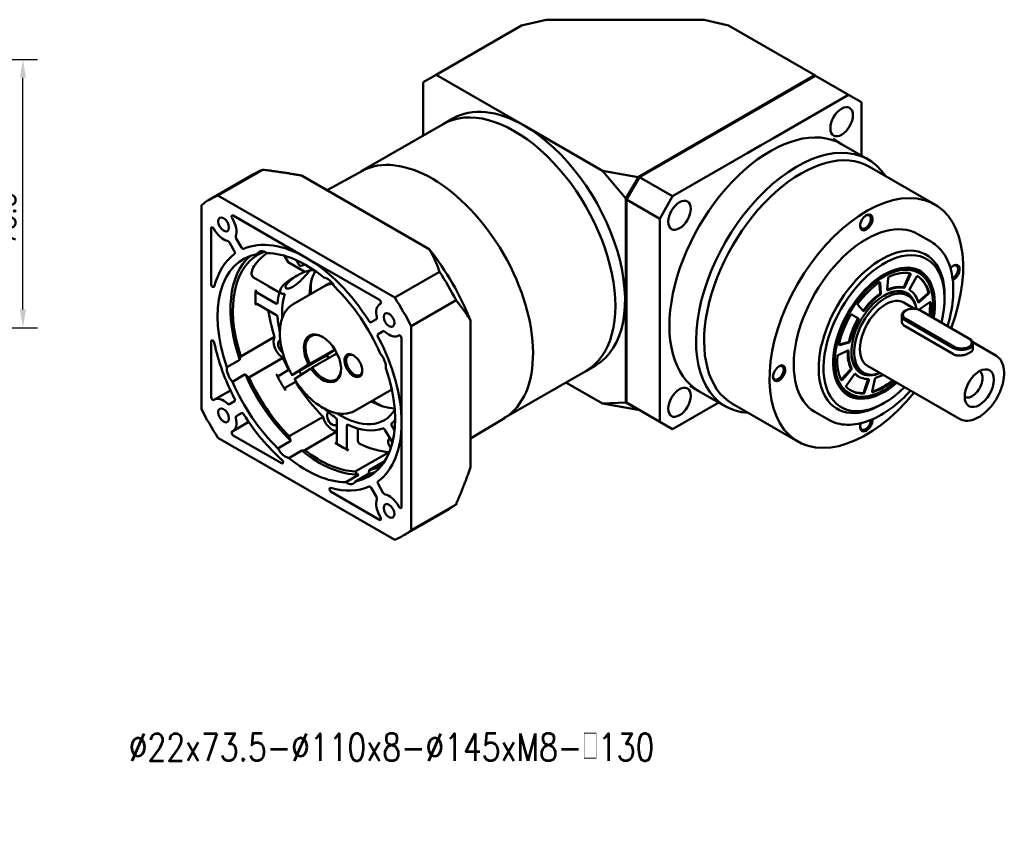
# Model space of a CAD drawing. Header units: inches. Extents: x 44 to 820, y 10 to 552.
# Tile 2 of 3: x 439 to 709, y 88 to 310. Entities that reach past the tile are written whole.
import ezdxf

# ---------------------------------------------------------------- set-up
doc = ezdxf.new("R2010")
doc.units = ezdxf.units.IN
doc.header["$LTSCALE"] = 20
doc.header["$MEASUREMENT"] = 0
doc.linetypes.add('实线', pattern=[0])
for name, color, linetype in [('1轮廓实线层', 7, 'Continuous'), ('6文字层', 3, 'Continuous'), ('7标注层', 4, 'Continuous')]:
    doc.layers.add(name, color=color, linetype=linetype)
doc.layers.add('可见 (ISO)', color=7, linetype='实线', lineweight=50)
doc.styles.add('PC_TEXTSTYLE', font='isocp.shx', dxfattribs={"width": 0.8, "bigfont": 'HZFS.SHX'})
doc.styles.add('TH_GBDIM', font='romans.shx', dxfattribs={"width": 0.8, "bigfont": 'gbcbig.shx'})
doc.dimstyles.new('线性标注', dxfattribs={"dimscale": 2, "dimtxt": 2.5, "dimasz": 3, "dimexe": 2, "dimexo": 0, "dimgap": 1, "dimtad": 1, "dimdsep": 46, "dimtxsty": 'PC_TEXTSTYLE', "dimsah": 1, "dimcen": 0.09, "dimclrt": 3, "dimadec": 0, "dimazin": 0, "dimtfac": 0.7, "dimtix": 1, "dimtmove": 0, "dimatfit": 0, "dimfxl": 1, "dimtzin": 0, "dimarcsym": 0})

# ---------------------------------------------------------------- blocks, each defined once
blk = doc.blocks.new('*D61')
at = {"layer": '7标注层', "color": 0, "lineweight": -2, "transparency": 16777216}
for p, q in [((360.16, 299.07), (443.8, 299.07)), ((439.8, 230.57), (439.8, 294.07)), ((413.91, 225.57), (443.8, 225.57))]:
    blk.add_line(p, q, dxfattribs=at)
at = {"layer": '7标注层', "color": 0, "transparency": 16777216}
for points in [[(438.96, 294.07), (440.63, 294.07), (439.8, 299.07)], [(438.96, 230.57), (440.63, 230.57), (439.8, 225.57)]]:
    blk.add_solid(points, dxfattribs=at)
at = {"layer": 'Defpoints', "color": 0, "transparency": 16777216}
for p in [(360.16, 299.07), (439.8, 299.07), (413.91, 225.57)]:
    blk.add_point(p, dxfattribs=at)
at = {"layer": '7标注层', "color": 3, "transparency": 16777216, "insert": (434.8, 255.52), "char_height": 6, "attachment_point": 5, "rotation": 90, "style": 'TH_GBDIM'}
blk.add_mtext('73.5', dxfattribs=at)
blk = doc.blocks.new('B-GER115-单节')
at = {"layer": '可见 (ISO)', "ltscale": 1.31579}
for p, q in [((289.91, 328.73), (252.5, 307.13)), ((300.63, 331.3), (289.91, 328.73)), ((369.84, 331.3), (300.63, 331.3)), ((380.55, 328.73), (369.84, 331.3)), ((418.32, 306.93), (380.55, 328.73)), ((252.5, 307.13), (246.84, 303.87)), ((252.5, 307.13), (291.04, 284.89)), ((418.32, 306.93), (341.05, 262.32)), ((341.6, 262.23), (418.67, 306.73)), ((418.67, 306.73), (418.32, 306.93)), ((418.32, 306.93), (418.42, 306.58)), ((418.67, 306.73), (433.17, 298.36)), ((246.84, 280.51), (246.84, 303.87)), ((433.17, 298.36), (400.23, 279.34)), ((433.17, 298.36), (438.82, 295.09)), ((438.82, 271.73), (438.82, 295.09)), ((219.68, 264.82), (255.55, 285.53)), ((259.79, 287.98), (255.55, 285.53)), ((291.04, 284.89), (325.33, 265.09)), ((400.23, 279.34), (394.63, 276.11)), ((426.23, 279), (430.12, 276.75)), ((441.79, 270.02), (430.12, 276.75)), ((389.03, 272.87), (356.09, 253.86)), ((394.63, 276.11), (389.03, 272.87)), ((153.08, 252.35), (172.74, 263.7)), ((176.51, 265.52), (156.85, 254.17)), ((219.87, 264.93), (204.7, 256.6)), ((335.59, 252.85), (325.33, 265.09)), ((325.33, 265.09), (341.05, 262.32)), ((470.95, 250.3), (442.31, 266.83)), ((249.45, 230.76), (193.75, 262.91)), ((341.07, 262.28), (335.63, 252.86)), ((341.6, 262.23), (335.94, 252.43)), ((341.05, 262.32), (341.07, 262.28)), ((341.07, 262.28), (341.49, 262.04)), ((356.09, 253.86), (341.6, 262.23)), ((234.31, 209.45), (156.85, 254.17)), ((335.63, 252.86), (335.59, 252.85)), ((335.59, 252.85), (335.59, 163.42)), ((335.63, 252.86), (336.05, 252.61)), ((335.94, 163.43), (335.94, 252.43)), ((335.94, 252.43), (350.44, 244.06)), ((350.44, 244.06), (356.09, 253.86)), ((149.62, 250), (149.62, 160.56)), ((163.55, 245.41), (195.58, 226.91)), ((350.44, 244.06), (350.44, 206.03)), ((153.86, 215.37), (153.86, 239.81)), ((469.46, 233.84), (463.45, 237.31)), ((161.86, 233.68), (164.15, 229.72)), ((167.15, 231.45), (164.86, 235.41)), ((176.14, 229.78), (174.04, 228.57)), ((187.61, 225.01), (186, 227.79)), ((187.61, 225.01), (194.91, 220.79)), ((191.06, 225.95), (192.23, 223.93)), ((195.58, 226.91), (227.61, 208.42)), ((234.31, 209.45), (253.97, 220.8)), ((172.47, 218.34), (184.66, 211.3)), ((206.12, 216), (204.71, 215.19)), ((446.62, 216.18), (446.98, 211.55)), ((446.97, 216.01), (447.34, 211.34)), ((450.11, 212.94), (450.48, 218.04)), ((459.93, 219.78), (457.49, 214.36)), ((460.28, 219.58), (457.85, 214.16)), ((459.97, 213.33), (462.97, 218.52)), ((174.12, 211.54), (182.28, 206.83)), ((183.75, 211.7), (179.07, 214.4)), ((203.29, 214.37), (189.86, 206.61)), ((261.2, 208.28), (241.54, 196.93)), ((462.13, 204.58), (457.43, 207.29)), ((460.31, 209.48), (459.4, 210.31)), ((467.83, 211.31), (463.73, 207.67)), ((468.19, 211.1), (464.09, 207.47)), ((464.57, 204.59), (468.8, 207.46)), ((475.24, 209.15), (475.24, 210.38)), ((182.28, 201.93), (174.12, 206.64)), ((227.83, 206.6), (228.19, 206.81)), ((350.44, 206.03), (350.44, 199.56)), ((439.6, 203.62), (437.17, 206.23)), ((458.27, 203.85), (457.92, 203.64)), ((464.63, 203.85), (485.85, 191.6)), ((470.29, 206.3), (470.29, 206.71)), ((226.3, 199.94), (224.01, 198.62)), ((267.56, 135.07), (267.56, 199.38)), ((350.44, 199.56), (350.44, 193.09)), ((434.48, 202.07), (437.48, 200.34)), ((456.45, 199.24), (456.45, 201.6)), ((457.92, 199.56), (479.13, 187.31)), ((479.48, 187.93), (458.27, 200.17)), ((227.01, 193.42), (229.3, 194.74)), ((241.54, 107.48), (241.54, 196.93)), ((479.13, 184.62), (457.92, 196.87)), ((153.86, 165.84), (153.86, 190.28)), ((166.84, 183.68), (181.69, 192.25)), ((235.83, 192.74), (236.19, 192.95)), ((237.3, 191.64), (237.3, 154.65)), ((350.44, 193.09), (350.44, 155.06)), ((433.01, 189.93), (429, 188.86)), ((486.2, 191.4), (485.85, 191.6)), ((497.74, 184.02), (487.58, 189.89)), ((197.17, 180.46), (208.04, 186.74)), ((203.16, 183.42), (208.12, 186.61)), ((428.65, 184.28), (432.88, 186.3)), ((433.36, 189.73), (429.26, 188.63)), ((487.66, 186.99), (487.66, 189.35)), ((160.74, 178.91), (166.39, 182.17)), ((185.25, 183.08), (170.4, 174.5)), ((203.16, 183.42), (189.73, 175.66)), ((209.01, 185), (198.19, 178.75)), ((183.46, 175.21), (188.08, 177.87)), ((189.51, 175.57), (196.57, 180.1)), ((197.59, 178.39), (190.53, 173.85)), ((282.18, 156.57), (318.05, 177.28)), ((322.29, 179.73), (318.05, 177.28)), ((433.95, 177.96), (430.11, 173.67)), ((434.31, 177.76), (430.46, 173.47)), ((481.74, 156.31), (441.43, 179.58)), ((168.85, 175.84), (163.2, 172.57)), ((191.08, 172.68), (186.46, 170.01)), ((432.22, 170.97), (435.69, 175.79)), ((437.72, 174.79), (437.37, 175)), ((440.98, 175.99), (439.8, 176.37)), ((441.65, 173.52), (439.85, 168.05)), ((442, 173.32), (440.21, 167.84)), ((443.51, 168.36), (444.61, 173.73)), ((155.33, 164.74), (162.35, 168.79)), ((233.04, 169.19), (216.86, 159.85)), ((325.33, 163.02), (309.34, 172.25)), ((363.73, 170.75), (367.62, 168.5)), ((379.29, 161.76), (367.62, 168.5)), ((448.72, 168.94), (448.37, 168.74)), ((164.15, 164.06), (161.86, 162.74)), ((325.33, 163.02), (335.59, 163.42)), ((341.05, 160.26), (325.33, 163.02)), ((335.59, 163.42), (335.63, 163.41)), ((335.63, 163.41), (335.94, 163.59)), ((335.63, 163.41), (341.07, 160.27)), ((350.44, 155.06), (335.94, 163.43)), ((341.07, 160.27), (341.05, 160.26)), ((341.07, 160.27), (341.24, 160.37)), ((356.09, 151.8), (376.32, 163.48)), ((410.95, 146.37), (382.31, 162.91)), ((448.72, 163.23), (447.66, 162.61)), ((164.86, 157.54), (167.15, 158.86)), ((188.05, 148.68), (202.9, 157.25)), ((209.01, 146.21), (209.01, 155.63)), ((282.37, 156.68), (267.56, 147.71)), ((424.46, 155.9), (418.45, 159.37)), ((163.33, 150.88), (170.35, 154.94)), ((213.26, 153.18), (213.26, 143.76)), ((218.21, 146.61), (218.21, 152.02)), ((233.27, 145.92), (230.04, 151.52)), ((233.04, 153.25), (234.21, 151.22)), ((237.3, 154.65), (237.3, 117.67)), ((356.09, 151.8), (350.44, 155.06)), ((156.85, 148.03), (234.31, 103.31)), ((184.72, 136.84), (163.55, 149.06)), ((209.01, 150.71), (194.93, 142.58)), ((183.16, 143.36), (188.82, 146.62)), ((193.57, 142.41), (187.91, 139.14)), ((216.98, 133.2), (231.83, 141.77)), ((229.74, 137.55), (223.15, 133.75)), ((212.86, 128.53), (218.51, 131.8)), ((222.77, 132.18), (217.11, 128.91)), ((224.01, 126.03), (226.3, 122.07)), ((229.3, 123.8), (227.01, 127.76)), ((227.61, 112.08), (206.44, 124.3)), ((241.54, 107.48), (261.2, 118.83)), ((238.08, 105.13), (257.74, 116.48))]:
    blk.add_line(p, q, dxfattribs=at)
for centre, major_axis, start_param, end_param in [((286.8, 231.4), (31.25, -54.13), 0, 3.141593), ((398.87, 222.63), (31.25, 54.13), 0, 3.141593), ((410.54, 215.89), (31.25, 54.13), 5.999391, 9.708572), ((412.31, 214.87), (30, 51.96), 0, 3.141593), ((250.73, 210.58), (31.25, -54.13), 0.012332, 3.129261), ((250.73, 210.58), (31.25, -54.13), 0.012332, 3.129261), ((440.95, 198.34), (30, 51.96), 4.993008, 10.725641), ((195.58, 178.74), (-42.5, 73.61), 6.197999, 6.368372), ((440.95, 242.43), (1.91, 3.31), 3.926991, 10.210176), ((163.55, 244.59), (-0.5, 0.866), 5.497787, 7.914089), ((159.33, 241.53), (-4, 6.93), 3.602147, 4.772496), ((440.95, 198.34), (22.5, 38.97), 0, 3.141593), ((154.57, 239.4), (-0.5, 0.866), 4.652282, 7.068583), ((159.33, 241.53), (4, -6.93), 4.652282, 5.822631), ((161.36, 233.39), (-0.5, 0.866), 4.712389, 5.822631), ((165.36, 235.7), (0.5, -0.866), 3.602147, 4.712389), ((195.58, 178.74), (-29.5, 51.1), 5.497787, 6.216469), ((201.24, 182.01), (-26.75, 46.33), 6.189824, 7.497922), ((163.65, 229.43), (0.5, -0.866), 0.066716, 1.570796), ((167.65, 231.74), (0.5, -0.866), 4.712389, 6.216469), ((221.6, 193.76), (-38, 65.82), 4.471729, 4.953049), ((447.66, 194.46), (19.5, 33.77), 5.497787, 10.210176), ((195.58, 178.74), (-29.5, 51.1), 0.066716, 0.526477), ((195.58, 178.74), (-29.5, 51.1), 4.779105, 5.497787), ((448.37, 194.05), (15.5, 26.85), 5.497787, 7.060551), ((192.73, 224.21), (0.5, -0.866), 4.712389, 6.185469), ((211.14, 187.72), (-18.5, 32.04), 5.979723, 6.166616), ((223.16, 194.66), (-18.5, 32.04), 0.346478, 0.75287), ((448.72, 193.85), (15.75, 27.28), 5.268073, 10.462787), ((479.13, 220.38), (1.91, 3.31), 3.819365, 7.576819), ((225.77, 196.17), (20, -34.64), 3.806819, 3.971424), ((154.57, 214.96), (0.5, -0.866), 3.926991, 6.809662), ((174.12, 212.36), (0.5, -0.866), 3.850726, 5.497787), ((179.07, 215.22), (0.5, -0.866), 4.928222, 5.497787), ((216.79, 190.99), (-13.5, 23.38), 6.029899, 6.283185), ((448.72, 193.85), (10.13, 17.54), 5.682399, 10.025564), ((448.37, 194.05), (9.88, 17.1), 6.158178, 7.056004), ((448.37, 194.05), (11, 19.05), 0.196757, 0.673408), ((448.72, 193.85), (11, 19.05), 0.196757, 0.675908), ((448.72, 193.85), (11, 19.05), 5.781811, 6.260961), ((182.28, 207.65), (0.5, -0.866), 5.497787, 6.970867), ((211.14, 187.72), (18.5, -32.04), 3.625931, 4.001118), ((227.61, 207.61), (0.5, -0.866), 6.223078, 8.63938), ((195.58, 178.74), (-42.5, 73.61), 4.627202, 4.797576), ((448.37, 194.05), (-11, -19.05), 4.036481, 4.515632), ((448.72, 193.85), (-11, -19.05), 4.036481, 4.515632), ((174.12, 205.83), (-0.5, 0.866), 5.497787, 7.144848), ((231.83, 199.67), (-4, 6.93), 6.223078, 7.393428), ((461.45, 201.6), (-5, 0), 5.497787, 7.068583), ((182.28, 201.11), (-0.5, 0.866), 4.024707, 5.497787), ((223.51, 199.49), (0.5, -0.866), 4.779105, 6.283185), ((225.8, 200.81), (0.5, -0.866), 0, 1.110242), ((448.37, 194.05), (-11, -19.05), 4.734613, 5.213764), ((448.72, 193.85), (-11, -19.05), 4.734613, 5.213764), ((202.65, 182.82), (5.75, -9.96), 4.826866, 10.935918), ((229.8, 193.88), (-0.5, 0.866), 5.172943, 6.283185), ((231.83, 199.67), (4, -6.93), 5.172943, 6.343293), ((154.57, 189.88), (-0.5, 0.866), 4.185912, 7.068583), ((227.51, 192.56), (-0.5, 0.866), 0, 1.50408), ((195.58, 178.74), (-29.5, 51.1), 3.926991, 4.645673), ((236.59, 192.05), (-0.5, 0.866), 3.926991, 6.343293), ((482.66, 189.35), (5, 0), 3.926991, 7.068583), ((195.58, 178.74), (29.5, -51.1), 4.185912, 4.645673), ((448.37, 194.05), (-11, -19.05), 5.432745, 5.911895), ((448.72, 193.85), (-11, -19.05), 5.432745, 5.911895), ((448.37, 194.05), (-9.88, -17.1), 5.510367, 6.408193), ((223.16, 194.66), (18.5, -32.04), 4.703336, 4.747527), ((216.21, 179.65), (2.75, -4.76), 4.7398, 11.022985), ((187.91, 178.93), (0.5, -0.866), 4.636125, 5.584779), ((211.14, 187.72), (18.5, -32.04), 4.705358, 4.754256), ((402.76, 176.29), (1.91, 3.31), 3.926991, 10.210176), ((448.37, 194.05), (-15.5, -26.85), 5.505819, 7.068583), ((490.44, 169.76), (4.52, 7.83), 5.497787, 11.780972), ((201.24, 182.01), (26.75, -46.33), 4.54485, 5.141727), ((182.96, 176.07), (0.5, -0.866), 4.636125, 6.283185), ((448.37, 194.05), (-11, -19.05), 6.148786, 6.283185), ((448.72, 193.85), (-11, -19.05), 6.130876, 6.610027), ((448.72, 193.85), (11, 19.05), 3.687415, 3.898049), ((482.74, 174.21), (3.25, 5.63), 4.562335, 4.862443), ((186.96, 169.15), (-0.5, 0.866), 0, 1.647061), ((191.91, 172), (0.5, -0.866), 3.839999, 4.788653), ((154.57, 165.44), (0.5, -0.866), 3.926991, 6.343293), ((159.33, 157.81), (-4, 6.93), 5.172943, 6.343293), ((163.65, 164.92), (0.5, -0.866), 0, 1.50408), ((223.16, 194.66), (18.5, -32.04), 5.530316, 5.936707), ((225.77, 196.17), (20, -34.64), 5.453354, 5.617959), ((195.58, 178.74), (42.5, -73.61), 4.627202, 4.797576), ((161.36, 163.6), (0.5, -0.866), 5.172943, 6.283185), ((211.14, 187.72), (18.5, -32.04), 5.42366, 6.586648), ((159.33, 157.81), (4, -6.93), 6.223078, 7.393428), ((165.36, 156.67), (-0.5, 0.866), 0, 1.110242), ((167.65, 157.99), (-0.5, 0.866), 4.779105, 6.283185), ((195.58, 178.74), (29.5, -51.1), 4.779105, 5.238866), ((208.31, 156.04), (-0.5, 0.866), 3.926991, 5.400071), ((440.95, 154.25), (-1.91, -3.31), 4.989551, 8.747006), ((213.96, 152.77), (-0.5, 0.866), 5.595504, 7.068583), ((195.58, 178.74), (29.5, -51.1), 0.066716, 0.785398), ((229.54, 151.23), (-0.5, 0.866), 4.712389, 6.185469), ((233.54, 153.54), (-0.5, 0.866), 0.097716, 1.570796), ((163.55, 149.88), (-0.5, 0.866), 6.223078, 8.63938), ((201.24, 182.01), (26.75, -46.33), 5.330248, 5.927125), ((208.31, 146.61), (0.5, -0.866), 5.421523, 7.068583), ((213.96, 143.35), (0.5, -0.866), 3.926991, 5.574052), ((218.91, 146.21), (0.5, -0.866), 3.926991, 5.574052), ((184.72, 137.66), (0.5, -0.866), 5.497787, 8.380458), ((201.24, 182.01), (26.75, -46.33), 6.115647, 6.311895), ((206.44, 125.11), (-0.5, 0.866), 5.756709, 8.63938), ((195.58, 178.74), (29.5, -51.1), 5.756709, 6.216469), ((223.51, 125.74), (-0.5, 0.866), 4.712389, 6.216469), ((227.51, 128.05), (-0.5, 0.866), 0.066716, 1.570796), ((231.83, 115.95), (4, -6.93), 3.602147, 4.772496), ((225.8, 121.78), (-0.5, 0.866), 3.602147, 4.712389), ((229.8, 124.09), (0.5, -0.866), 4.712389, 5.822631), ((231.83, 115.95), (-4, 6.93), 4.652282, 5.822631), ((236.59, 118.08), (0.5, -0.866), 4.652282, 7.068583), ((227.61, 112.89), (0.5, -0.866), 5.497787, 7.914089), ((195.58, 178.74), (42.5, -73.61), 6.197999, 6.368372)]:
    blk.add_ellipse(centre, major_axis=major_axis, ratio=0.57735, start_param=start_param, end_param=end_param, dxfattribs=at)
at = {"layer": '可见 (ISO)', "ltscale": 1.31579, "extrusion": (0, 0, -1)}
for centre, major_axis, ratio, start_param, end_param in [((286.8, 231.4), (-31.25, 54.13), 0.57735, 0, 3.141593), ((430.13, 286.56), (3.5, 6.06), 0.57735, 5.497787, 11.780972), ((291.04, 233.85), (-31.25, 54.13), 0.57735, 0, 0.785398), ((291.04, 233.85), (31.25, -54.13), 0.57735, 3.926991, 6.283185), ((398.87, 222.63), (-31.25, -54.13), 0.57735, 0, 3.141593), ((215.24, 190.09), (-42.5, 73.61), 0.57735, 0, 0.085187), ((359.13, 245.57), (3.5, 6.06), 0.57735, 5.497787, 11.780972), ((440.59, 242.63), (1.66, 2.88), 0.57735, 5.570435, 10.137528), ((159.33, 241.53), (-1.66, 2.88), 0.57735, 3.926991, 10.210176), ((177.9, 224.3), (-3, 5.2), 0.57735, 5.926918, 7.163052), ((195.58, 178.74), (-27.5, 47.63), 0.57735, 0.325055, 0.983941), ((448.72, 193.85), (-18.75, -32.48), 0.57735, 5.153193, 10.536498), ((195.58, 178.74), (-27.5, 47.63), 0.57735, 5.037444, 6.481729), ((201.24, 182.01), (-27.5, 47.63), 0.57735, 5.037444, 6.180151), ((448.37, 194.05), (15.5, 26.85), 0.57735, 5.505819, 7.068583), ((211.14, 187.72), (-20, 34.64), 0.57735, 0.097716, 0.184654), ((215.24, 190.09), (42.5, -73.61), 0.57735, 4.627202, 4.797576), ((448.72, 193.85), (-15.25, -26.41), 0.57735, 5.264623, 10.4194), ((448.72, 193.85), (14.5, 25.11), 0.57735, 5.602598, 6.091108), ((459.64, 219.85), (-0.25, -0.433), 0.57735, 3.708114, 4.537856), ((459.99, 219.64), (0.25, 0.433), 0.57735, 6.091108, 7.679449), ((478.78, 220.59), (1.66, 2.88), 0.57735, 5.570435, 8.651249), ((204.73, 212.89), (3, -5.2), 0.57735, 3.570723, 4.806857), ((218.21, 191.8), (-13.5, 23.38), 0.57735, 6.230783, 6.424052), ((448.72, 193.85), (14.5, 25.11), 0.57735, 4.904467, 5.392976), ((446.62, 215.77), (0.25, 0.433), 0.57735, 5.392976, 6.981317), ((450.83, 218.21), (0.25, 0.433), 0.57735, 4.014257, 5.602598), ((463.22, 218.38), (0.25, 0.433), 0.57735, 4.712389, 6.30073), ((448.37, 194.05), (14.5, 25.11), 0.57735, 0.037331, 0.506054), ((448.72, 193.85), (14.5, 25.11), 0.57735, 0.017545, 0.506054), ((211.14, 187.72), (-26.75, 46.33), 0.57735, 5.421523, 5.574052), ((211.14, 187.72), (-20, 34.64), 0.57735, 5.595504, 5.754546), ((195.58, 178.74), (27.5, -47.63), 0.57735, 4.252046, 4.910932), ((449.43, 193.44), (-9.74, -16.87), 0.57735, 5.675765, 10.005036), ((446.63, 211.31), (-0.25, -0.433), 0.57735, 3.839724, 5.388297), ((448.37, 194.05), (9.88, 17.1), 0.57735, 5.510367, 6.408193), ((450.46, 213.11), (-0.25, -0.433), 0.57735, 5.607278, 7.15585), ((457.2, 214.43), (-0.25, -0.433), 0.57735, 4.537856, 6.086428), ((457.56, 214.23), (-0.25, -0.433), 0.57735, 4.537856, 6.086428), ((460.22, 213.18), (-0.25, -0.433), 0.57735, 0.022224, 1.570796), ((467.74, 211.65), (-0.25, -0.433), 0.57735, 3.647647, 5.235988), ((468.09, 211.45), (-0.25, -0.433), 0.57735, 3.647647, 5.235988), ((449.43, 193.44), (-8, -13.86), 0.57735, 0, 3.141593), ((446.99, 211.1), (-0.25, -0.433), 0.57735, 3.839724, 5.388297), ((463.64, 208.02), (-0.25, -0.433), 0.57735, 5.235988, 5.540825), ((464, 207.81), (-0.25, -0.433), 0.57735, 5.235988, 6.78456), ((448.37, 194.05), (-14.5, -25.11), 0.57735, 3.858473, 4.102227), ((468.83, 207.07), (0.25, 0.433), 0.57735, 5.410521, 6.998862), ((448.72, 193.85), (-14.5, -25.11), 0.57735, 3.857269, 4.102227), ((216.09, 190.58), (-26.75, 46.33), 0.57735, 5.068449, 5.309765), ((231.83, 199.67), (-1.66, 2.88), 0.57735, 3.926991, 10.210176), ((437.46, 206.63), (-0.25, -0.433), 0.57735, 0.174533, 1.762874), ((439.54, 204.23), (-0.25, -0.433), 0.57735, 4.909146, 5.741699), ((439.89, 204.02), (-0.25, -0.433), 0.57735, 4.909146, 6.457718), ((461.45, 202.01), (-4.5, 0), 0.57735, 5.497787, 8.63938), ((464.6, 204.21), (0.25, 0.433), 0.57735, 4.032732, 5.410521), ((211.14, 187.72), (-20, 34.64), 0.57735, 5.214787, 5.400071), ((448.72, 193.85), (14.5, 25.11), 0.57735, 4.206335, 4.694844), ((434.23, 201.64), (0.25, 0.433), 0.57735, 4.694844, 6.283185), ((436.87, 200.11), (0.25, 0.433), 0.57735, 0, 1.548572), ((437.23, 199.91), (0.25, 0.433), 0.57735, 0, 1.548572), ((185.47, 187.84), (-3, 5.2), 0.57735, 3.978291, 5.970086), ((185.47, 187.84), (-1.62, 2.81), 0.57735, 4.041654, 6.456499), ((203, 183.03), (-5.5, 9.53), 0.57735, 4.776013, 7.046107), ((433.1, 190.38), (-0.25, -0.433), 0.57735, 4.211014, 5.759587), ((433.45, 190.18), (-0.25, -0.433), 0.57735, 4.211014, 5.759587), ((482.66, 189.76), (4.5, 0), 0.57735, 5.497787, 8.63938), ((429.35, 189.08), (-0.25, -0.433), 0.57735, 5.759587, 7.347928), ((432.49, 186.08), (-0.25, -0.433), 0.57735, 3.92317, 3.992033), ((432.85, 185.87), (0.25, 0.433), 0.57735, 5.585054, 7.133626), ((448.37, 194.05), (-9.88, -17.1), 0.57735, 6.158178, 7.056004), ((170.62, 179.27), (-3, 5.2), 0.57735, 5.592256, 5.970086), ((216.09, 190.58), (-26.75, 46.33), 0.57735, 4.788653, 4.879928), ((199.48, 181.51), (-2.85, -1.71), 0.022378, 5.328046, 11.611231), ((218.21, 191.8), (-13.5, 23.38), 0.57735, 4.664228, 4.724897), ((216.56, 179.86), (2.5, -4.33), 0.57735, 5.546615, 10.161349), ((226.2, 181.48), (3, -5.2), 0.57735, 4.356121, 5.592256), ((448.72, 193.85), (-14.5, -25.11), 0.57735, 0.366611, 0.85512), ((428.62, 183.86), (0.25, 0.433), 0.57735, 3.996713, 5.585054), ((164.96, 176.01), (-3, 5.2), 0.57735, 4.356121, 5.592256), ((203, 183.03), (5.5, -9.53), 0.57735, 5.520264, 7.735536), ((195.58, 178.74), (27.5, -47.63), 0.57735, 5.037444, 6.481729), ((402.41, 176.5), (1.66, 2.88), 0.57735, 5.570435, 10.137528), ((448.37, 194.05), (-15.5, -26.85), 0.57735, 5.497787, 7.060551), ((433.8, 178.25), (0.25, 0.433), 0.57735, 0.37129, 1.919862), ((434.16, 178.04), (0.25, 0.433), 0.57735, 0.37129, 1.919862), ((487.33, 171.56), (3.25, 5.63), 0.57735, 6.273818, 9.434146), ((195.58, 178.74), (-27.5, 47.63), 0.57735, 4.252046, 4.910932), ((170.62, 179.27), (-3, 5.2), 0.57735, 3.978291, 4.356121), ((201.24, 182.01), (-27.5, 47.63), 0.57735, 4.252046, 4.910932), ((211.14, 187.72), (-26.75, 46.33), 0.57735, 4.636125, 4.788653), ((429.96, 173.96), (-0.25, -0.433), 0.57735, 5.061455, 5.592616), ((430.31, 173.75), (-0.25, -0.433), 0.57735, 5.061455, 6.649796), ((435.9, 175.57), (0.25, 0.433), 0.57735, 4.886922, 6.435494), ((441.33, 173.51), (-0.25, -0.433), 0.57735, 3.804569, 4.363323), ((441.68, 173.31), (0.25, 0.433), 0.57735, 5.956344, 7.504916), ((448.37, 194.05), (-14.5, -25.11), 0.57735, 5.296819, 5.737739), ((448.72, 193.85), (-14.5, -25.11), 0.57735, 5.296819, 5.742042), ((444.95, 173.82), (0.25, 0.433), 0.57735, 4.18879, 5.737362), ((216.09, 190.58), (-26.75, 46.33), 0.57735, 4.283051, 4.636125), ((359.13, 163.59), (3.5, 6.06), 0.57735, 5.497787, 11.780972), ((432.42, 170.75), (-0.25, -0.433), 0.57735, 0.156988, 1.745329), ((448.72, 193.85), (-14.5, -25.11), 0.57735, 5.951664, 6.440173), ((448.37, 194.05), (-14.5, -25.11), 0.57735, 5.951664, 6.270994), ((443.85, 168.45), (-0.25, -0.433), 0.57735, 5.742042, 7.330383), ((439.53, 168.03), (-0.25, -0.433), 0.57735, 4.363323, 5.951664), ((439.89, 167.83), (-0.25, -0.433), 0.57735, 4.363323, 5.951664), ((159.33, 157.81), (-1.66, 2.88), 0.57735, 3.926991, 10.210176), ((211.14, 187.72), (-20, 34.64), 0.57735, 4.024707, 4.209991), ((206.93, 156.43), (3, -5.2), 0.57735, 0.273126, 2.043095), ((206.93, 156.43), (1.62, -2.81), 0.57735, 5.937419, 9.373868), ((211.14, 187.72), (20, -34.64), 0.57735, 6.098531, 6.185469), ((440.59, 154.45), (-1.66, -2.88), 0.57735, 3.915121, 6.995935), ((211.14, 187.72), (20, -34.64), 0.57735, 0.097716, 0.687682), ((192.09, 147.86), (-3, 5.2), 0.57735, 4.806857, 5.184688), ((233.76, 145.02), (-1.62, 2.81), 0.57735, 4.482385, 6.295942), ((186.43, 144.59), (-3, 5.2), 0.57735, 3.570723, 4.806857), ((192.09, 147.86), (3, -5.2), 0.57735, 0.0513, 0.42913), ((201.24, 182.01), (27.5, -47.63), 0.57735, 0.325055, 0.983941), ((211.14, 187.72), (-26.75, 46.33), 0.57735, 3.850726, 4.003255), ((216.09, 190.58), (26.75, -46.33), 0.57735, 0.35606, 0.709134), ((195.58, 178.74), (27.5, -47.63), 0.57735, 0.325055, 0.983941), ((233.76, 145.02), (-3, 5.2), 0.57735, 4.383375, 4.399289), ((218.91, 136.44), (3, -5.2), 0.57735, 5.549087, 5.926918), ((218.91, 136.44), (-3, 5.2), 0.57735, 4.021459, 4.399289), ((201.24, 182.01), (27.5, -47.63), 0.57735, 0.103034, 0.198543), ((213.26, 133.18), (3, -5.2), 0.57735, 5.926918, 7.163052), ((231.83, 115.95), (-1.66, 2.88), 0.57735, 3.926991, 10.210176), ((215.24, 190.09), (42.5, -73.61), 0.57735, 6.197999, 6.283185)]:
    blk.add_ellipse(centre, major_axis=major_axis, ratio=ratio, start_param=start_param, end_param=end_param, dxfattribs=at)
at = {"layer": '可见 (ISO)', "ltscale": 1.31579}
for points, weights in [([(176.51, 265.52), (185.95, 264.34), (193.75, 262.91)], [1.01845673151, 1.01382841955, 1]), ([(249.45, 230.76), (251.92, 226.26), (253.97, 220.8)], [1, 1.01382841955, 1.01845673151]), ([(261.2, 208.28), (264.9, 203.78), (267.56, 199.38)], [1.01845673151, 1.01382841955, 1]), ([(196.57, 180.1), (196.87, 180.29), (197.17, 180.46)], [1.00017723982, 1.02105577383, 1.04185129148]), ([(198.19, 178.75), (197.9, 178.57), (197.59, 178.39)], [1.04185129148, 1.02105577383, 1.00017723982]), ([(267.56, 135.07), (264.9, 127.6), (261.2, 118.83)], [1, 1.01382841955, 1.01845673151])]:
    blk.add_rational_spline(points, weights, degree=2, dxfattribs=at)
for points, knots in [([(476.52, 196.98), (477.7, 200.85), (478.49, 204.69), (479.25, 212.52), (479.1, 216.45), (477.69, 223.47), (476.43, 226.56), (473.23, 231.05), (471.47, 232.67), (469.46, 233.84)], [4.308722, 4.308722, 4.308722, 4.308722, 4.593785, 4.593785, 4.91751, 4.91751, 5.240115, 5.240115, 5.497787, 5.497787, 5.497787, 5.497787]), ([(172.47, 218.34), (171.99, 218.62), (171.66, 219.11), (171.5, 220.39), (171.67, 221.18), (172.39, 222.84), (173.02, 223.81), (174.67, 225.79), (175.69, 226.79), (177.22, 228.11), (177.74, 228.54), (178.28, 228.96)], [0.757491, 0.757491, 0.757491, 0.757491, 1.146932, 1.146932, 1.543637, 1.543637, 1.966922, 1.966922, 2.390206, 2.390206, 2.586178, 2.586178, 2.586178, 2.586178]), ([(186.15, 211.11), (185.54, 211.03), (185.05, 211.1), (184.27, 211.5), (184.04, 211.95), (184.19, 213.09), (184.55, 213.78), (185.74, 215.22), (186.72, 216.08), (189.11, 217.76), (190.53, 218.57), (192.86, 219.79), (193.89, 220.29), (194.91, 220.79)], [0.427118, 0.427118, 0.427118, 0.427118, 0.746134, 0.746134, 1.169188, 1.169188, 1.592242, 1.592242, 2.096438, 2.096438, 2.600633, 2.600633, 2.925757, 2.925757, 2.925757, 2.925757]), ([(189.68, 214.23), (190.3, 214.59), (190.99, 215.08), (192.38, 216.22), (193.07, 216.87), (194.37, 218.18), (195.05, 218.94), (196.2, 220.27), (196.69, 220.86), (197.07, 221.32)], [0, 0, 0, 0, 0.260807, 0.260807, 0.521614, 0.521614, 0.822922, 0.822922, 1.111928, 1.111928, 1.111928, 1.111928]), ([(191.54, 219.09), (190.66, 218.55), (189.8, 217.97), (188.29, 216.79), (187.65, 216.18), (186.83, 215.19), (186.56, 214.72), (186.41, 213.95), (186.53, 213.66), (187.06, 213.4), (187.45, 213.38), (188.46, 213.62), (189.07, 213.88), (189.68, 214.23)], [2.891628, 2.891628, 2.891628, 2.891628, 3.211886, 3.211886, 3.551043, 3.551043, 3.852351, 3.852351, 4.153659, 4.153659, 4.414466, 4.414466, 4.675273, 4.675273, 4.675273, 4.675273]), ([(189.86, 206.61), (188.42, 205.78), (187.2, 204.57), (185.29, 201.51), (184.62, 199.64), (183.92, 195.46), (183.88, 193.16), (184.42, 188.32), (185, 185.79), (186.7, 180.73), (187.82, 178.2), (189.23, 175.68), (189.29, 175.57), (189.36, 175.46)], [4.684978, 4.684978, 4.684978, 4.684978, 4.983318, 4.983318, 5.295058, 5.295058, 5.607172, 5.607172, 5.919287, 5.919287, 6.231401, 6.231401, 6.24555, 6.24555, 6.24555, 6.24555]), ([(457.92, 196.87), (457.47, 197.12), (457.08, 197.49), (456.58, 198.32), (456.45, 198.8), (456.45, 199.24)], [-1.5177894, -1.5177894, -1.5177894, -1.5177894, -1.3280322, -1.3280322, -1.138275, -1.138275, -1.138275, -1.138275]), ([(487.66, 186.99), (487.66, 186.71), (487.54, 186.41), (487.03, 185.82), (486.65, 185.53), (485.75, 185.01), (485.19, 184.76), (483.96, 184.34), (483.29, 184.19), (482.04, 184.02), (481.37, 184.01), (480.14, 184.17), (479.58, 184.36), (479.13, 184.62)], [0.379514, 0.379514, 0.379514, 0.379514, 0.569205, 0.569205, 0.758895, 0.758895, 0.948585, 0.948585, 1.138275, 1.138275, 1.328032, 1.328032, 1.517789, 1.517789, 1.517789, 1.517789]), ([(481.74, 156.31), (482.59, 155.82), (483.57, 155.54), (485.7, 155.43), (486.85, 155.62), (489.25, 156.45), (490.5, 157.14), (492.94, 158.92), (494.13, 160.02), (496.31, 162.53), (497.3, 163.93), (498.99, 166.89), (499.7, 168.45), (500.76, 171.58), (501.11, 173.14), (501.41, 176.15), (501.36, 177.59), (500.83, 180.17), (500.36, 181.32), (499.14, 182.99), (498.49, 183.59), (497.74, 184.02)], [0.785398, 0.785398, 0.785398, 0.785398, 1.070952, 1.070952, 1.375421, 1.375421, 1.702419, 1.702419, 2.032971, 2.032971, 2.361813, 2.361813, 2.689867, 2.689867, 3.018758, 3.018758, 3.349337, 3.349337, 3.675871, 3.675871, 3.926991, 3.926991, 3.926991, 3.926991]), ([(189.73, 175.66), (189.64, 175.61), (189.55, 175.56), (189.44, 175.5), (189.39, 175.47), (189.35, 175.46), (189.35, 175.46), (189.4, 175.49), (189.45, 175.53), (189.51, 175.57)], [0.5926046, 0.5926046, 0.5926046, 0.5926046, 0.6296204, 0.6296204, 0.6666491, 0.6666491, 0.7036942, 0.7036942, 0.740754, 0.740754, 0.740754, 0.740754]), ([(190.53, 173.85), (190.47, 173.81), (190.42, 173.78), (190.39, 173.75), (190.38, 173.75), (190.38, 173.75)], [0.44445526, 0.44445526, 0.44445526, 0.44445526, 0.481515, 0.481515, 0.50254287, 0.50254287, 0.50254287, 0.50254287]), ([(190.38, 173.75), (191.8, 171.49), (193.41, 169.37), (196.87, 165.6), (198.71, 163.94), (202.51, 161.23), (204.45, 160.18), (208.28, 158.79), (210.17, 158.45), (213.73, 158.56), (215.4, 159.01), (216.86, 159.85)], [0.037634, 0.037634, 0.037634, 0.037634, 0.338784, 0.338784, 0.639935, 0.639935, 0.941085, 0.941085, 1.242235, 1.242235, 1.543386, 1.543386, 1.543386, 1.543386]), ([(424.46, 155.9), (426.86, 154.51), (429.63, 153.77), (435.66, 153.64), (438.93, 154.28), (445.66, 156.88), (449.14, 158.88), (455.21, 163.52), (457.85, 165.95), (460.34, 168.67)], [2.356194, 2.356194, 2.356194, 2.356194, 2.662729, 2.662729, 2.978173, 2.978173, 3.30122, 3.30122, 3.560101, 3.560101, 3.560101, 3.560101])]:
    blk.add_open_spline(points, degree=3, knots=knots, dxfattribs=at)
blk.add_open_spline([(206.57, 216.25), (206.42, 216.17), (206.27, 216.09), (206.12, 216)], degree=3, dxfattribs=at)
blk = doc.blocks.new('1151151151153')
at = {"layer": '6文字层', "insert": (31.11, 46.47), "char_height": 3.5, "attachment_point": 1, "style": 'PC_TEXTSTYLE'}
blk.add_mtext_dynamic_manual_height_columns('\\pi77.904;3倍额定扭矩', width=172.8, gutter_width=25, heights=[0], dxfattribs=at)

msp = doc.modelspace()

# ---------------------------------------------------------------- block references
at = {"xscale": 0.625, "yscale": 0.625, "zscale": 0.625}
msp.add_blockref('B-GER115-单节', (395.169, 102.916), dxfattribs=at)
at = {"layer": '1轮廓实线层', "xscale": 2.08, "yscale": 2.08, "zscale": 2.08}
msp.add_blockref('1151151151153', (-2, -0.4), dxfattribs=at)

# ---------------------------------------------------------------- texts
at = {"layer": '6文字层', "insert": (468.77, 114.42), "char_height": 7.5, "attachment_point": 1, "style": 'TH_GBDIM'}
msp.add_mtext_dynamic_manual_height_columns('%%C22x73.5-%%C110x8-%%C145xM8-□130', width=168.07823, gutter_width=25, heights=[0], dxfattribs=at)

# ---------------------------------------------------------------- dimensions: what is measured, and where the dimension line sits
at = {"layer": '7标注层'}
dim = msp.add_linear_dim(base=(439.798, 299.069), p1=(413.91, 225.569), p2=(360.16, 299.069), angle=90, dimstyle='线性标注', override={"dimtxt": 3, "dimasz": 2.5, "dimgap": 1, "dimtad": 1, "dimjust": 0, "dimdec": 2, "dimlfac": 1, "dimtxsty": 'TH_GBDIM', "dimse1": 0, "dimse2": 0, "dimsd1": 0, "dimsd2": 0, "dimadec": 2}, dxfattribs=at)
dim.commit()
dim.dimension.update_dxf_attribs({"geometry": '*D61', "text_midpoint": (439.798, 255.522), "dimtype": 160})

doc.saveas('drawing.dxf')
